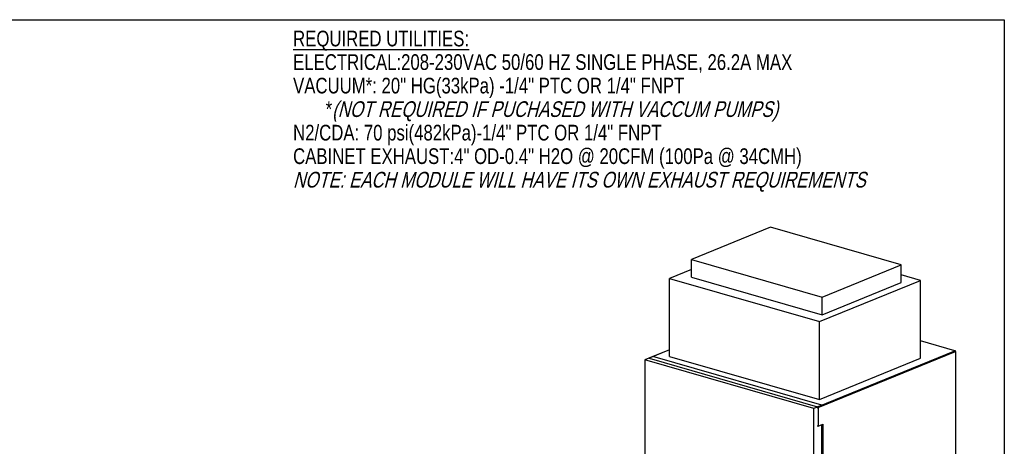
# Model space of a CAD drawing. Header units: inches. Extents: x 0 to 16, y 0 to 10.
# Tile 38 of 38: x 8.1 to 16, y 6.6 to 10. Entities that reach past the tile are written whole.
import ezdxf

# ---------------------------------------------------------------- set-up
doc = ezdxf.new("R2010")
doc.units = ezdxf.units.IN
doc.header["$LTSCALE"] = 0.935
doc.header["$MEASUREMENT"] = 0
doc.layers.get('0').update_dxf_attribs({"linetype": 'CONTINUOUS'})
doc.styles.get("Standard").update_dxf_attribs({"font": 'txt', "width": 0.8})

msp = doc.modelspace()

# ---------------------------------------------------------------- linework, layer by layer
at = {"color": 7, "linetype": 'Continuous'}
for p, q in [((0, 10), (16, 10)), ((16, 10), (16, 0)), ((14.13438, 8.34539), (13.50255, 8.08785)), ((15.17701, 8.04617), (14.13438, 8.34539)), ((13.50255, 7.9469), (13.50255, 8.08785)), ((13.50255, 8.08785), (14.54517, 7.78863)), ((14.54517, 7.78863), (15.17701, 8.04617)), ((15.17701, 7.90521), (15.17701, 8.04617)), ((13.50255, 8.00797), (13.32816, 7.93689)), ((13.32816, 7.31632), (13.32816, 7.93689)), ((13.32816, 7.93689), (14.5251, 7.59338)), ((13.50255, 7.9469), (14.54517, 7.64768)), ((15.32988, 7.92141), (15.17701, 7.96528)), ((14.5251, 7.59338), (15.32988, 7.92141)), ((14.54517, 7.64768), (15.17701, 7.90521)), ((15.32988, 7.30084), (15.32988, 7.92141)), ((14.54517, 7.64768), (14.54517, 7.78863)), ((14.5251, 6.97281), (14.5251, 7.59338)), ((15.60598, 7.36143), (15.32988, 7.44067)), ((15.60419, 7.36129), (15.32988, 7.44002)), ((13.19479, 7.31508), (13.13051, 7.28888)), ((13.32816, 7.36768), (13.16495, 7.30115)), ((14.5447, 6.92767), (13.19479, 7.31508)), ((13.32816, 7.36859), (13.19602, 7.31473)), ((13.32816, 7.31632), (14.5251, 6.97281)), ((14.50977, 6.9152), (15.60419, 7.36129)), ((14.51475, 6.90767), (15.60917, 7.35376)), ((15.60597, 7.36144), (15.60419, 7.36129)), ((15.6085, 7.357), (15.60909, 7.35483)), ((15.60909, 7.35483), (15.60917, 7.35376)), ((15.60917, 7.35376), (15.60917, 4.52599)), ((15.61069, 7.35518), (15.61069, 4.52741)), ((13.13051, 7.28888), (13.13051, 6.26415)), ((14.48042, 6.90147), (13.13051, 7.28888)), ((13.16495, 7.30115), (13.16252, 7.30107)), ((13.16339, 7.30007), (13.16495, 7.30115)), ((13.16495, 7.30115), (14.50977, 6.9152)), ((14.5251, 6.97281), (15.32988, 7.30084)), ((14.5447, 6.92767), (14.48042, 6.90147)), ((14.48042, 5.87674), (14.48042, 6.90147)), ((14.51475, 6.90767), (14.51475, 6.76086)), ((14.51475, 6.76086), (14.55131, 6.77576)), ((14.5447, 5.84421), (14.5447, 6.77307)), ((14.55131, 6.77576), (14.55131, 5.84666))]:
    msp.add_line(p, q, dxfattribs=at)
msp.add_arc((15.60419, 7.35518), 0.0065, 0.119467, 74.144189, dxfattribs=at)
for points, knots in [([(15.60419, 7.36129), (15.60464, 7.36116), (15.60654, 7.36028), (15.60789, 7.35848), (15.6085, 7.357)], [0, 0, 0, 0, 0.2271226, 1, 1, 1, 1]), ([(15.60917, 7.35376), (15.60939, 7.35385), (15.61001, 7.35413), (15.61069, 7.35471), (15.61069, 7.35518)], [0, 0, 0, 0, 0.3364048, 1, 1, 1, 1]), ([(14.51475, 6.90767), (14.51475, 6.90932), (14.51378, 6.91249), (14.51121, 6.91479), (14.50977, 6.9152)], [0, 0, 0, 0, 0.5241021, 1, 1, 1, 1]), ([(14.50559, 6.90739), (14.50712, 6.90695), (14.50957, 6.90676), (14.51265, 6.90705), (14.51412, 6.90741), (14.51475, 6.90767)], [0, 0, 0, 0, 0.5148014, 0.778898, 1, 1, 1, 1]), ([(14.51475, 6.76086), (14.51412, 6.7606), (14.51265, 6.76024), (14.50957, 6.75995), (14.50712, 6.76014), (14.50559, 6.76058)], [0, 0, 0, 0, 0.221102, 0.4851986, 1, 1, 1, 1])]:
    msp.add_open_spline(points, degree=3, knots=knots, dxfattribs=at)

# ---------------------------------------------------------------- texts
at = {"color": 2, "linetype": 'Continuous', "insert": (10.324, 9.91233), "char_height": 0.125, "width": 5.6, "attachment_point": 1, "line_spacing_factor": 0.9}
msp.add_mtext('\\LREQUIRED UTILITIES:\\P\\lELECTRICAL:208-230VAC 50/60 HZ SINGLE PHASE, 26.2A MAX \\PVACUUM*: 20" HG(33kPa) -1/4" PTC OR 1/4" FNPT\\P       *\\Q15.0;(NOT REQUIRED IF PUCHASED WITH VACCUM PUMPS)\\P\\Q0.0;N2/CDA: 70 psi(482kPa)-1/4" PTC OR 1/4" FNPT\\PCABINET EXHAUST:4" OD-0.4" H2O @ 20CFM (100Pa @ 34CMH)\\P\\Q15.0;NOTE: EACH MODULE WILL HAVE ITS OWN EXHAUST REQUIREMENTS', dxfattribs=at)

doc.saveas('drawing.dxf')
